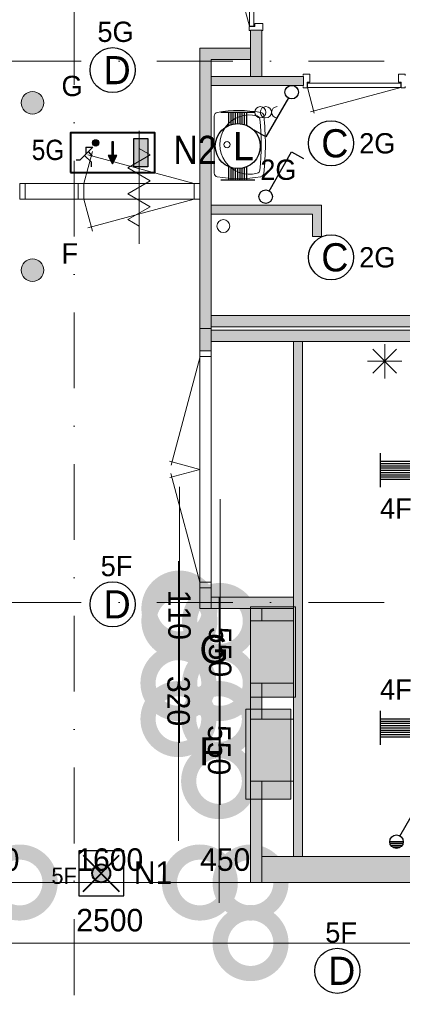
# Model space of a CAD drawing. Header units: millimetres. Extents: x 84337 to 168437, y -3060 to 56340.
# Tile 19 of 84: x 93835 to 97233, y 10904 to 19638. Entities that reach past the tile are written whole.
import ezdxf
from ezdxf.enums import TextEntityAlignment as Align
from ezdxf.xclip import XClip

# ---------------------------------------------------------------- set-up
doc = ezdxf.new("R2010")
doc.units = ezdxf.units.MM
doc.header["$PDMODE"] = 3
doc.header["$PDSIZE"] = 1
doc.linetypes.add('DGN4', pattern=[1345.6, 672.8, -336.4, 0, -336.4])
for name, color, linetype in [('12', 7, 'Continuous'), ('16', 7, 'Continuous'), ('17', 7, 'Continuous'), ('18', 7, 'Continuous'), ('19', 7, 'Continuous'), ('20', 7, 'Continuous'), ('31', 7, 'Continuous'), ('32', 7, 'Continuous'), ('33', 7, 'Continuous'), ('40', 7, 'Continuous'), ('5', 7, 'Continuous'), ('52', 7, 'Continuous'), ('56', 7, 'Continuous'), ('58', 7, 'Continuous'), ('62', 7, 'Continuous')]:
    doc.layers.add(name, color=color, linetype=linetype)
doc.styles.add('dgn001', font='dgn001.shx')
doc.styles.add('dgn003', font='dgn003.shx')
doc.styles.get("Standard").update_dxf_attribs({"font": 'arial.ttf'})
doc.dimstyles.get("Standard").update_dxf_attribs({"dimtxt": 0.18, "dimasz": 0.18, "dimexe": 0.18, "dimexo": 0.0625, "dimgap": 0.09, "dimtad": 0, "dimtih": 1, "dimtoh": 1, "dimdec": 4, "dimzin": 0, "dimdsep": 46, "dimtxsty": 'Standard', "dimcen": 0.09, "dimadec": 0, "dimazin": 0, "dimtfac": 1, "dimtdec": 4, "dimtofl": 0, "dimtmove": 0, "dimatfit": 3, "dimfxl": 1, "dimtolj": 1, "dimtzin": 0, "dimarcsym": 0})

# ---------------------------------------------------------------- blocks, each defined once
blk = doc.blocks.new('EA1')
at = {"layer": '18', "color": 3, "linetype": 'Continuous', "lineweight": 30}
for p, q in [((-600, 150), (-600, -150)), ((600, 150), (600, -150)), ((-600, 80), (-182, 80)), ((-600, 60), (-190, 60)), ((-600, 40), (-195, 40)), ((-600, 20), (-200, 20)), ((-600, 0), (-200, 0)), ((182, 80), (600, 80)), ((190, 60), (600, 60)), ((195, 40), (600, 40)), ((200, 20), (600, 20)), ((200, 0), (600, 0)), ((-600, -20), (-200, -20)), ((-600, -40), (-195, -40)), ((-600, -60), (-190, -60)), ((-600, -80), (-182, -80)), ((182, -80), (600, -80)), ((190, -60), (600, -60)), ((195, -40), (600, -40)), ((200, -20), (600, -20))]:
    blk.add_line(p, q, dxfattribs=at)
blk.add_circle((0, 0), 200, dxfattribs=at)
at = {"layer": '18', "color": 1, "linetype": 'Continuous', "lineweight": 0, "style": 'dgn001'}
blk.add_text('4F', height=180, dxfattribs=at).set_placement((-600, 250))
at = {"layer": '18', "color": 2, "linetype": 'Continuous', "lineweight": 13, "style": 'dgn001'}
blk.add_text('B', height=249.99, dxfattribs=at).set_placement((39.665, -0.005), align=Align.MIDDLE_CENTER)
blk = doc.blocks.new('EA13')
at = {"layer": '18', "color": 3, "linetype": 'Continuous', "lineweight": 30}
for p, q in [((-600, 150), (-600, -150)), ((600, 150), (600, -150)), ((-600, 80), (-182, 80)), ((-600, 60), (-190, 60)), ((-600, 40), (-195, 40)), ((-600, 20), (-200, 20)), ((-600, 0), (-200, 0)), ((182, 80), (600, 80)), ((190, 60), (600, 60)), ((195, 40), (600, 40)), ((200, 20), (600, 20)), ((200, 0), (600, 0)), ((-600, -20), (-200, -20)), ((-600, -40), (-195, -40)), ((-600, -60), (-190, -60)), ((-600, -80), (-182, -80)), ((182, -80), (600, -80)), ((190, -60), (600, -60)), ((195, -40), (600, -40)), ((200, -20), (600, -20))]:
    blk.add_line(p, q, dxfattribs=at)
blk.add_circle((0, 0), 200, dxfattribs=at)
at = {"layer": '18', "color": 2, "linetype": 'Continuous', "lineweight": 13, "style": 'dgn001'}
blk.add_text('B', height=249.99, dxfattribs=at).set_placement((39.665, -0.005), align=Align.MIDDLE_CENTER)
at = {"layer": '18', "color": 1, "linetype": 'Continuous', "lineweight": 0, "style": 'dgn001'}
blk.add_text('4F', height=180, dxfattribs=at).set_placement((-600, -250), align=Align.TOP_LEFT)
blk = doc.blocks.new('EG66')
at = {"layer": '20'}
h = blk.add_hatch(color=2, dxfattribs=at)
edge = h.paths.add_edge_path()
edge.add_arc((-150.2, 262), 28.1, 0, 360)
for points in [[(5, 275), (5, 150), (-5, 150), (-5, 275)], [(188, 300), (312, 300), (312, 50), (188, 50)], [(0, 75), (38, 150), (-38, 150)]]:
    blk.add_hatch(color=3, dxfattribs=at).paths.add_polyline_path(points)
at = {"layer": '20', "color": 2, "linetype": 'Continuous', "lineweight": 30}
for p, q in [((-288, 112), (-175, 225)), ((-238, 225), (-175, 225)), ((-238, 225), (-238, 162)), ((-180, 145), (-215, 185)), ((-325, 112), (-288, 112)), ((-188, 90), (-250, 150)), ((-188, 50), (-188, 90))]:
    blk.add_line(p, q, dxfattribs=at)
at = {"layer": '20', "color": 4, "linetype": 'Continuous', "lineweight": 40, "flags": 128}
blk.add_lwpolyline([(-375, 0), (375, 0), (375, 200), (375, 350), (-375, 350), (-375, 0)], dxfattribs=at)
at = {"layer": '20', "color": 3, "linetype": 'Continuous', "lineweight": 30, "flags": 128}
for points in [[(5, 275), (5, 150), (-5, 150), (-5, 275), (5, 275)], [(188, 300), (312, 300), (312, 50), (188, 50), (188, 300)], [(0, 75), (38, 150), (-38, 150), (0, 75)]]:
    blk.add_lwpolyline(points, dxfattribs=at)
at = {"layer": '20', "color": 2, "linetype": 'Continuous', "lineweight": 30}
blk.add_circle((-150.2, 262), 28.1, dxfattribs=at)
at = {"layer": '20', "color": 1, "linetype": 'Continuous', "lineweight": 0, "style": 'dgn001', "width": 0.9}
blk.add_text('5G', height=180, dxfattribs=at).set_placement((-429.1, 110), align=Align.RIGHT)
at = {"layer": '20', "color": 2, "linetype": 'Continuous', "lineweight": 13, "style": 'dgn001', "width": 0.900036}
blk.add_text('N2', height=249.99, dxfattribs=at).set_placement((924.4, 200), align=Align.MIDDLE_RIGHT)
blk = doc.blocks.new('EC6116')
at = {"layer": '18', "color": 3, "linetype": 'Continuous', "lineweight": 30}
blk.add_circle((0, 0), 200, dxfattribs=at)
at = {"layer": '18', "color": 1, "linetype": 'Continuous', "lineweight": 13, "style": 'dgn001'}
blk.add_text('5F', height=180, dxfattribs=at).set_placement((34, 250), align=Align.CENTER)
at = {"layer": '18', "color": 2, "linetype": 'Continuous', "lineweight": 13, "style": 'dgn001'}
blk.add_text('D', height=250, dxfattribs=at).set_placement((39.6, 0), align=Align.MIDDLE_CENTER)
blk = doc.blocks.new('EC6118')
at = {"layer": '18', "color": 3, "linetype": 'Continuous', "lineweight": 30}
blk.add_circle((0, 0), 200, dxfattribs=at)
at = {"layer": '18', "color": 1, "linetype": 'Continuous', "lineweight": 13, "style": 'dgn001'}
blk.add_text('5F', height=180, dxfattribs=at).set_placement((34, 250), align=Align.CENTER)
at = {"layer": '18', "color": 2, "linetype": 'Continuous', "lineweight": 13, "style": 'dgn001'}
blk.add_text('D', height=250, dxfattribs=at).set_placement((39.6, 0), align=Align.MIDDLE_CENTER)
blk = doc.blocks.new('EC6120')
at = {"layer": '18', "color": 3, "linetype": 'Continuous', "lineweight": 30}
blk.add_circle((0, 0), 200, dxfattribs=at)
at = {"layer": '18', "color": 1, "linetype": 'Continuous', "lineweight": 13, "style": 'dgn001'}
blk.add_text('5G', height=180, dxfattribs=at).set_placement((25.5, 250), align=Align.CENTER)
at = {"layer": '18', "color": 2, "linetype": 'Continuous', "lineweight": 13, "style": 'dgn001'}
blk.add_text('D', height=250, dxfattribs=at).set_placement((39.6, 0), align=Align.MIDDLE_CENTER)
blk = doc.blocks.new('EC6329')
at = {"layer": '18', "color": 3, "linetype": 'Continuous', "lineweight": 30}
blk.add_circle((0, 0), 200, dxfattribs=at)
at = {"layer": '18', "color": 2, "linetype": 'Continuous', "lineweight": 13, "style": 'dgn001'}
blk.add_text('C', height=250, dxfattribs=at).set_placement((33.8, 0), align=Align.MIDDLE_CENTER)
at = {"layer": '18', "color": 1, "linetype": 'Continuous', "lineweight": 13, "style": 'dgn001'}
blk.add_text('2G', height=180, dxfattribs=at).set_placement((250, 0), align=Align.MIDDLE_LEFT)
blk = doc.blocks.new('EC6330')
at = {"layer": '18', "color": 3, "linetype": 'Continuous', "lineweight": 30}
blk.add_circle((0, 0), 200, dxfattribs=at)
at = {"layer": '18', "color": 2, "linetype": 'Continuous', "lineweight": 13, "style": 'dgn001'}
blk.add_text('C', height=250, dxfattribs=at).set_placement((33.8, 0), align=Align.MIDDLE_CENTER)
at = {"layer": '18', "color": 1, "linetype": 'Continuous', "lineweight": 13, "style": 'dgn001'}
blk.add_text('2G', height=180, dxfattribs=at).set_placement((250, 0), align=Align.MIDDLE_LEFT)
blk = doc.blocks.new('ET1')
at = {"layer": '52'}
blk.add_hatch(color=3, dxfattribs=at).paths.add_polyline_path([(0, 400), (0, -400), (400, -400), (400, 400)])
at = {"layer": '52', "color": 3, "linetype": 'Continuous', "lineweight": 0, "flags": 128}
blk.add_lwpolyline([(0, 400), (0, -400), (400, -400), (400, 400), (0, 400)], dxfattribs=at)
at = {"layer": '52', "color": 2, "linetype": 'Continuous', "lineweight": 0, "style": 'dgn001'}
blk.add_text('  F', height=249.99, dxfattribs=at).set_placement((-404.435, -100), align=Align.CENTER)
blk = doc.blocks.new('ET11')
at = {"layer": '52'}
blk.add_hatch(color=3, dxfattribs=at).paths.add_polyline_path([(0, 400), (0, -400), (400, -400), (400, 400)])
at = {"layer": '52', "color": 3, "linetype": 'Continuous', "lineweight": 0, "flags": 128}
blk.add_lwpolyline([(0, 400), (0, -400), (400, -400), (400, 400), (0, 400)], dxfattribs=at)
at = {"layer": '52', "color": 2, "linetype": 'Continuous', "lineweight": 0, "style": 'dgn001'}
blk.add_text('  G', height=249.99, dxfattribs=at).set_placement((-416.255, -100), align=Align.CENTER)
blk = doc.blocks.new('AnonymousCell23')
at = {"layer": '18', "color": 3, "linetype": 'Continuous', "lineweight": 0, "flags": 128}
blk.add_lwpolyline([(100, -50.5, -0.99989), (100, 49.5)], format="xyb", dxfattribs=at)
at = {"layer": '18', "color": 3, "linetype": 'Continuous', "lineweight": 0}
for centre in [(-50, -0.5), (0, -0.5)]:
    blk.add_circle(centre, 50, dxfattribs=at)
blk = doc.blocks.new('EA314')
at = {"layer": '18', "color": 3, "linetype": 'Continuous', "lineweight": 30}
for p, q in [((-150, 300), (150, 300)), ((-80, 182), (-80, 300)), ((-60, 190), (-60, 300)), ((-40, 194), (-40, 300)), ((-20, 200), (-20, 300)), ((0, 200), (0, 300)), ((20, 200), (20, 300)), ((40, 194), (40, 300)), ((60, 190), (60, 300)), ((80, 182), (80, 300)), ((-80, -300), (-80, -182)), ((-60, -300), (-60, -190)), ((-40, -300), (-40, -196)), ((-20, -300), (-20, -200)), ((0, -300), (0, -200)), ((20, -300), (20, -200)), ((40, -300), (40, -196)), ((60, -300), (60, -190)), ((80, -300), (80, -182)), ((-150, -300), (150, -300))]:
    blk.add_line(p, q, dxfattribs=at)
blk.add_circle((0, -0.5), 200, dxfattribs=at)
at = {"layer": '18', "color": 2, "linetype": 'Continuous', "lineweight": 13, "style": 'dgn001'}
blk.add_text('L', height=249.99, dxfattribs=at).set_placement((50.995, -1.005), align=Align.MIDDLE_CENTER)
at = {"layer": '18', "color": 1, "linetype": 'Continuous', "lineweight": 0, "style": 'dgn001'}
blk.add_text('2G', height=180, dxfattribs=at).set_placement((200, -300))
blk = doc.blocks.new('EAD08')
at = {"layer": '16'}
h = blk.add_hatch(color=3, dxfattribs=at)
edge = h.paths.add_edge_path()
edge.add_arc((0, 0), 100, 0, 360)
at = {"layer": '16', "color": 3, "linetype": 'Continuous', "lineweight": 0}
blk.add_circle((0, 0), 100, dxfattribs=at)
at = {"layer": '16', "color": 2, "linetype": 'Continuous', "lineweight": 0, "style": 'dgn001'}
blk.add_text('F ', height=180, dxfattribs=at).set_placement((258, 60))
blk = doc.blocks.new('EAD09')
at = {"layer": '16'}
h = blk.add_hatch(color=3, dxfattribs=at)
edge = h.paths.add_edge_path()
edge.add_arc((0, 0), 100, 0, 360)
at = {"layer": '16', "color": 3, "linetype": 'Continuous', "lineweight": 0}
blk.add_circle((0, 0), 100, dxfattribs=at)
at = {"layer": '16', "color": 2, "linetype": 'Continuous', "lineweight": 0, "style": 'dgn001'}
blk.add_text('G ', height=180, dxfattribs=at).set_placement((258, 60))
blk = doc.blocks.new('ED925')
at = {"layer": '16'}
h = blk.add_hatch(color=4, dxfattribs=at)
edge = h.paths.add_edge_path()
edge.add_arc((-0.2, 0), 80, 0, 360)
at = {"layer": '16', "color": 3, "linetype": 'Continuous', "lineweight": 30}
for p, q in [((200, 200), (-200, 200)), ((-200, 200), (-200, -200)), ((200, -200), (200, 200)), ((-200, -200), (200, -200))]:
    blk.add_line(p, q, dxfattribs=at)
at = {"layer": '16', "color": 4, "linetype": 'Continuous', "lineweight": 40}
for p, q in [((-160, 160), (160, -160)), ((-160, -160), (160, 160))]:
    blk.add_line(p, q, dxfattribs=at)
blk.add_circle((-0.2, 0), 80, dxfattribs=at)
at = {"layer": '16', "color": 2, "linetype": 'Continuous', "lineweight": 30, "style": 'dgn001'}
blk.add_text('N1', height=200, dxfattribs=at).set_placement((289, -94))
at = {"layer": '16', "color": 1, "linetype": 'Continuous', "lineweight": 13, "style": 'dgn001'}
blk.add_text('5F', height=144, dxfattribs=at).set_placement((-217.6, -94), align=Align.RIGHT)
blk = doc.blocks.new('EH0184')
at = {"layer": '19', "color": 3, "linetype": 'Continuous', "lineweight": 30}
for p, q in [((30, 50), (230, 398)), ((230, 398), (335, 338))]:
    blk.add_line(p, q, dxfattribs=at)
blk.add_circle((0, 0), 60, dxfattribs=at)
blk = doc.blocks.new('EH0185')
at = {"layer": '19', "color": 3, "linetype": 'Continuous', "lineweight": 30}
for p, q in [((-30, -50), (-230, -398)), ((-230, -398), (-335, -338))]:
    blk.add_line(p, q, dxfattribs=at)
blk.add_circle((0, 0), 60, dxfattribs=at)
blk = doc.blocks.new('EJ9')
at = {"layer": '16', "color": 3, "linetype": 'Continuous', "lineweight": 30}
for p, q in [((30, 50), (230, 398)), ((230, 398), (335, 338)), ((190, 330), (295, 270)), ((190, 290), (190, 330)), ((190, 218), (190, 255)), ((190, 142), (190, 180)), ((60, 0), (-60, 0)), ((58, -15), (-58, -15)), ((50, -32), (-50, -32)), ((35, -48), (-35, -48))]:
    blk.add_line(p, q, dxfattribs=at)
for centre in [(190.4, 81.6), (0, 0)]:
    blk.add_circle(centre, 60, dxfattribs=at)
at = {"layer": '16', "color": 1, "linetype": 'Continuous', "lineweight": 0, "style": 'dgn001'}
blk.add_text('19F', height=180, dxfattribs=at).set_placement((319.26, 450), align=Align.CENTER)
blk = doc.blocks.new('WT0162')
at = {"layer": '40', "color": 7, "linetype": 'Continuous', "lineweight": 0}
blk.add_line((20, -253.2), (20, 253.2), dxfattribs=at)
blk.add_circle((133.3, 0), 28.1, dxfattribs=at)
for centre, radius, start, end in [((53, 253.2), 33, 100.00267, 180), ((236.5, -765.8), 1068.4, 79.44861, 100.20169), ((332.1, 0), 263.1, 74.86666, 285.13334), ((426.2, 252), 33, 6.85751, 79.65449), ((392.2, 222.2), 33, 6.04176, 74.86666), ((-1706.8, 0), 2143.7, 353.95824, 6.04176), ((-1669.4, 0), 2143.7, 353.14249, 6.85751), ((53, -253.2), 33, 180, 259.99733), ((392.2, -222.2), 33, 285.13334, 353.95824), ((426.2, -252), 33, 280.34551, 353.14249), ((236.5, 765.8), 1068.4, 259.79831, 280.55139)]:
    blk.add_arc(centre, radius, start, end, dxfattribs=at)
blk = doc.blocks.new('830R10187')
at = {"layer": '33', "color": 1, "linetype": 'Continuous', "lineweight": 0}
for p, q in [((38, -108), (99.32, -336.87)), ((868, -108), (66.28, -322.82))]:
    blk.add_line(p, q, dxfattribs=at)
at = {"layer": '33', "color": 92, "linetype": 'Continuous', "lineweight": 13, "true_color": 0x00e100, "flags": 128}
for points in [[(0, -100), (0, -111), (35, -111), (35, -61), (60, -61), (60, 11), (0, 11), (0, 0)], [(906, -100), (906, -111), (871, -111), (871, -61), (846, -61), (846, 11), (906, 11), (906, 0)]]:
    blk.add_lwpolyline(points, dxfattribs=at)
at = {"layer": '33', "color": 2, "linetype": 'Continuous', "lineweight": 13, "true_color": 0xf0f000, "flags": 128}
blk.add_lwpolyline([(868, -108), (38, -108), (38, -68), (868, -68), (868, -108)], dxfattribs=at)
blk = doc.blocks.new('830R10188')
at = {"layer": '33', "color": 1, "linetype": 'Continuous', "lineweight": 0}
for p, q in [((-108, -38), (-336.87, -99.32)), ((-108, -868), (-322.82, -66.28))]:
    blk.add_line(p, q, dxfattribs=at)
at = {"layer": '33', "color": 92, "linetype": 'Continuous', "lineweight": 13, "true_color": 0x00e100, "flags": 128}
for points in [[(-100, 0), (-111, 0), (-111, -35), (-61, -35), (-61, -60), (11, -60), (11, 0), (0, 0)], [(-100, -906), (-111, -906), (-111, -871), (-61, -871), (-61, -846), (11, -846), (11, -906), (0, -906)]]:
    blk.add_lwpolyline(points, dxfattribs=at)
at = {"layer": '33', "color": 2, "linetype": 'Continuous', "lineweight": 13, "true_color": 0xf0f000, "flags": 128}
blk.add_lwpolyline([(-108, -868), (-108, -38), (-68, -38), (-68, -868), (-108, -868)], dxfattribs=at)
blk = doc.blocks.new('_DotSmall')
at = {"color": 0, "linetype": 'ByBlock', "const_width": 0.5}
blk.add_lwpolyline([(-0.0625, 0, 1), (0.0625, 0, 1)], format="xyb", close=True, dxfattribs=at)
blk = doc.blocks.new('*D7990')
at = {"layer": '58', "color": 3, "linetype": 'Continuous', "lineweight": 0, "transparency": 16777216}
blk.add_line((5814.8, 9670.7), (3314.8, 9670.7), dxfattribs=at)
at = {"layer": 'Defpoints', "color": 0, "linetype": 'Continuous', "transparency": 16777216}
for p in [(3314.8, 10586), (5814.8, 10586), (3314.8, 9670.7)]:
    blk.add_point(p, dxfattribs=at)
at = {"layer": '58', "color": 3, "linetype": 'Continuous', "lineweight": 0, "transparency": 16777216, "xscale": 1080, "yscale": 1080, "zscale": 1080, "rotation": 180}
blk.add_blockref('_DotSmall', (3314.8, 9670.7), dxfattribs=at)
at = {"layer": '58', "color": 3, "linetype": 'Continuous', "lineweight": 0, "transparency": 16777216, "xscale": 1080, "yscale": 1080, "zscale": 1080}
blk.add_blockref('_DotSmall', (5814.8, 9670.7), dxfattribs=at)
at = {"layer": '58', "color": 3, "linetype": 'Continuous', "lineweight": 0, "transparency": 16777216, "insert": (4564.8, 9872.8), "char_height": 200, "attachment_point": 5, "style": 'dgn003'}
blk.add_mtext('\\A1;2500', dxfattribs=at)
blk = doc.blocks.new('*D7991')
at = {"layer": '58', "color": 3, "linetype": 'Continuous', "lineweight": 0, "transparency": 16777216}
for p, q in [((3314.8, 10207.8), (2234.8, 10207.8)), ((3314.8, 10207.8), (3764.8, 10207.8)), ((3764.8, 10207.8), (4844.8, 10207.8))]:
    blk.add_line(p, q, dxfattribs=at)
at = {"layer": 'Defpoints', "color": 0, "linetype": 'Continuous', "transparency": 16777216}
for p in [(3314.8, 12637.8), (3764.8, 12637.8), (3764.8, 10207.8)]:
    blk.add_point(p, dxfattribs=at)
at = {"layer": '58', "color": 3, "linetype": 'Continuous', "lineweight": 0, "transparency": 16777216, "xscale": 1080, "yscale": 1080, "zscale": 1080}
blk.add_blockref('_DotSmall', (3314.8, 10207.8), dxfattribs=at)
at = {"layer": '58', "color": 3, "linetype": 'Continuous', "lineweight": 0, "transparency": 16777216, "xscale": 1080, "yscale": 1080, "zscale": 1080, "rotation": 180}
blk.add_blockref('_DotSmall', (3764.8, 10207.8), dxfattribs=at)
at = {"layer": '58', "color": 3, "linetype": 'Continuous', "lineweight": 0, "transparency": 16777216, "insert": (3539.8, 10409.9), "char_height": 200, "attachment_point": 5, "style": 'dgn003'}
blk.add_mtext('\\A1;450', dxfattribs=at)
blk = doc.blocks.new('*D7992')
at = {"layer": '58', "color": 3, "linetype": 'Continuous', "lineweight": 0, "transparency": 16777216}
blk.add_line((5364.8, 10207.8), (3764.8, 10207.8), dxfattribs=at)
at = {"layer": 'Defpoints', "color": 0, "linetype": 'Continuous', "transparency": 16777216}
for p in [(3764.8, 12637.8), (5364.8, 12637.8), (3764.8, 10207.8)]:
    blk.add_point(p, dxfattribs=at)
at = {"layer": '58', "color": 3, "linetype": 'Continuous', "lineweight": 0, "transparency": 16777216, "xscale": 1080, "yscale": 1080, "zscale": 1080, "rotation": 180}
blk.add_blockref('_DotSmall', (3764.8, 10207.8), dxfattribs=at)
at = {"layer": '58', "color": 3, "linetype": 'Continuous', "lineweight": 0, "transparency": 16777216, "xscale": 1080, "yscale": 1080, "zscale": 1080}
blk.add_blockref('_DotSmall', (5364.8, 10207.8), dxfattribs=at)
at = {"layer": '58', "color": 3, "linetype": 'Continuous', "lineweight": 0, "transparency": 16777216, "insert": (4564.8, 10409.9), "char_height": 200, "attachment_point": 5, "style": 'dgn003'}
blk.add_mtext('\\A1;1600', dxfattribs=at)
blk = doc.blocks.new('*D7993')
at = {"layer": '58', "color": 3, "linetype": 'Continuous', "lineweight": 0, "transparency": 16777216}
for p, q in [((5364.8, 10207.8), (4284.8, 10207.8)), ((5364.8, 10207.8), (5814.8, 10207.8)), ((5814.8, 10207.8), (6894.8, 10207.8))]:
    blk.add_line(p, q, dxfattribs=at)
at = {"layer": 'Defpoints', "color": 0, "linetype": 'Continuous', "transparency": 16777216}
for p in [(5364.8, 12637.8), (5814.8, 12637.8), (5814.8, 10207.8)]:
    blk.add_point(p, dxfattribs=at)
at = {"layer": '58', "color": 3, "linetype": 'Continuous', "lineweight": 0, "transparency": 16777216, "xscale": 1080, "yscale": 1080, "zscale": 1080}
blk.add_blockref('_DotSmall', (5364.8, 10207.8), dxfattribs=at)
at = {"layer": '58', "color": 3, "linetype": 'Continuous', "lineweight": 0, "transparency": 16777216, "xscale": 1080, "yscale": 1080, "zscale": 1080, "rotation": 180}
blk.add_blockref('_DotSmall', (5814.8, 10207.8), dxfattribs=at)
at = {"layer": '58', "color": 3, "linetype": 'Continuous', "lineweight": 0, "transparency": 16777216, "insert": (5589.8, 10409.9), "char_height": 200, "attachment_point": 5, "style": 'dgn003'}
blk.add_mtext('\\A1;450', dxfattribs=at)
blk = doc.blocks.new('*D7994')
at = {"layer": '58', "color": 3, "linetype": 'Continuous', "lineweight": 0, "transparency": 16777216}
blk.add_line((11534.8, 9670.7), (5814.8, 9670.7), dxfattribs=at)
at = {"layer": 'Defpoints', "color": 0, "linetype": 'Continuous', "transparency": 16777216}
for p in [(5814.8, 10586), (11534.8, 10586), (5814.8, 9670.7)]:
    blk.add_point(p, dxfattribs=at)
at = {"layer": '58', "color": 3, "linetype": 'Continuous', "lineweight": 0, "transparency": 16777216, "xscale": 1080, "yscale": 1080, "zscale": 1080, "rotation": 180}
blk.add_blockref('_DotSmall', (5814.8, 9670.7), dxfattribs=at)
at = {"layer": '58', "color": 3, "linetype": 'Continuous', "lineweight": 0, "transparency": 16777216, "xscale": 1080, "yscale": 1080, "zscale": 1080}
blk.add_blockref('_DotSmall', (11534.8, 9670.7), dxfattribs=at)
at = {"layer": '58', "color": 3, "linetype": 'Continuous', "lineweight": 0, "transparency": 16777216, "insert": (8674.8, 9872.8), "char_height": 200, "attachment_point": 5, "style": 'dgn003'}
blk.add_mtext('\\A1;5720', dxfattribs=at)
blk = doc.blocks.new('79B1035')
at = {"layer": '12', "color": 7, "linetype": 'Continuous', "lineweight": 0}
blk.add_line((0, 500.48), (0, -500.5), dxfattribs=at)
at = {"layer": '12', "color": 92, "linetype": 'Continuous', "lineweight": 0, "true_color": 0x00e100}
for p, q in [((-100.18, 173.68), (97.62, 287.88)), ((97.62, 287.88), (0, 344.24)), ((100.18, 58), (-100.18, 173.68)), ((-100.18, -57.68), (100.18, 58)), ((97.62, -171.88), (-100.18, -57.68)), ((-100.02, -285.98), (97.62, -171.88)), ((0, -343.72), (-100.02, -285.98))]:
    blk.add_line(p, q, dxfattribs=at)
blk = doc.blocks.new('*D8045')
at = {"layer": '58', "color": 3, "linetype": 'Continuous', "lineweight": 0, "transparency": 16777216}
for p, q in [((5182.94, 12637.77), (5182.94, 13717.77)), ((5182.94, 12527.77), (5182.94, 12637.77)), ((5182.94, 12527.77), (5182.94, 11447.77))]:
    blk.add_line(p, q, dxfattribs=at)
at = {"layer": 'Defpoints', "color": 0, "linetype": 'Continuous', "transparency": 16777216}
for p in [(5182.94, 12637.77), (5814.76, 12637.77), (5814.76, 12527.77)]:
    blk.add_point(p, dxfattribs=at)
at = {"layer": '58', "color": 3, "linetype": 'Continuous', "lineweight": 0, "transparency": 16777216, "xscale": 1080, "yscale": 1080, "zscale": 1080}
for p, rotation in [((5182.94, 12637.77), 270), ((5182.94, 12527.77), 90)]:
    blk.add_blockref('_DotSmall', p, dxfattribs=dict(at, rotation=rotation))
at = {"layer": '58', "color": 3, "linetype": 'Continuous', "lineweight": 0, "transparency": 16777216, "insert": (5182.94, 12582.77), "char_height": 200, "attachment_point": 5, "rotation": 270, "style": 'dgn003'}
blk.add_mtext('\\A1;110', dxfattribs=at)
blk = doc.blocks.new('*D8046')
at = {"layer": '58', "color": 3, "linetype": 'Continuous', "lineweight": 0, "transparency": 16777216}
for p, q in [((5543.83, 12527.77), (5543.83, 13607.77)), ((5543.83, 11977.77), (5543.83, 12527.77)), ((5543.83, 11977.77), (5543.83, 10897.77))]:
    blk.add_line(p, q, dxfattribs=at)
at = {"layer": 'Defpoints', "color": 0, "linetype": 'Continuous', "transparency": 16777216}
for p in [(5543.83, 12527.77), (5814.76, 12527.77), (5814.76, 11977.77)]:
    blk.add_point(p, dxfattribs=at)
at = {"layer": '58', "color": 3, "linetype": 'Continuous', "lineweight": 0, "transparency": 16777216, "xscale": 1080, "yscale": 1080, "zscale": 1080}
for p, rotation in [((5543.83, 12527.77), 270), ((5543.83, 11977.77), 90)]:
    blk.add_blockref('_DotSmall', p, dxfattribs=dict(at, rotation=rotation))
at = {"layer": '58', "color": 3, "linetype": 'Continuous', "lineweight": 0, "transparency": 16777216, "insert": (5543.83, 12252.77), "char_height": 200, "attachment_point": 5, "rotation": 270, "style": 'dgn003'}
blk.add_mtext('\\A1;550', dxfattribs=at)
blk = doc.blocks.new('*D8047')
at = {"layer": '58', "color": 3, "linetype": 'Continuous', "lineweight": 0, "transparency": 16777216}
for p, q in [((5174.54, 11977.77), (5174.54, 13057.77)), ((5174.54, 11657.77), (5174.54, 11977.77)), ((5174.54, 11657.77), (5174.54, 10577.77))]:
    blk.add_line(p, q, dxfattribs=at)
at = {"layer": 'Defpoints', "color": 0, "linetype": 'Continuous', "transparency": 16777216}
for p in [(5174.54, 11977.77), (5814.76, 11977.77), (5814.76, 11657.77)]:
    blk.add_point(p, dxfattribs=at)
at = {"layer": '58', "color": 3, "linetype": 'Continuous', "lineweight": 0, "transparency": 16777216, "xscale": 1080, "yscale": 1080, "zscale": 1080}
for p, rotation in [((5174.54, 11977.77), 270), ((5174.54, 11657.77), 90)]:
    blk.add_blockref('_DotSmall', p, dxfattribs=dict(at, rotation=rotation))
at = {"layer": '58', "color": 3, "linetype": 'Continuous', "lineweight": 0, "transparency": 16777216, "insert": (5174.54, 11817.77), "char_height": 200, "attachment_point": 5, "rotation": 270, "style": 'dgn003'}
blk.add_mtext('\\A1;320', dxfattribs=at)
blk = doc.blocks.new('*D8048')
at = {"layer": '58', "color": 3, "linetype": 'Continuous', "lineweight": 0, "transparency": 16777216}
for p, q in [((5535.43, 11657.77), (5535.43, 12737.77)), ((5535.43, 11107.77), (5535.43, 11657.77)), ((5535.43, 11107.77), (5535.43, 10027.77))]:
    blk.add_line(p, q, dxfattribs=at)
at = {"layer": 'Defpoints', "color": 0, "linetype": 'Continuous', "transparency": 16777216}
for p in [(5535.43, 11657.77), (5814.76, 11657.77), (5814.76, 11107.77)]:
    blk.add_point(p, dxfattribs=at)
at = {"layer": '58', "color": 3, "linetype": 'Continuous', "lineweight": 0, "transparency": 16777216, "xscale": 1080, "yscale": 1080, "zscale": 1080}
for p, rotation in [((5535.43, 11657.77), 270), ((5535.43, 11107.77), 90)]:
    blk.add_blockref('_DotSmall', p, dxfattribs=dict(at, rotation=rotation))
at = {"layer": '58', "color": 3, "linetype": 'Continuous', "lineweight": 0, "transparency": 16777216, "insert": (5535.43, 11382.77), "char_height": 200, "attachment_point": 5, "rotation": 270, "style": 'dgn003'}
blk.add_mtext('\\A1;550', dxfattribs=at)
blk = doc.blocks.new('EAE678')
at = {"layer": '5', "color": 3, "linetype": 'Continuous', "lineweight": 0}
for p, q in [((106.04, -106.05), (-106.06, 106.05)), ((-106.06, -106.05), (106.04, 106.05)), ((0, -151.5), (0, 151.5)), ((-151.5, 0), (151.5, 0))]:
    blk.add_line(p, q, dxfattribs=at)
blk = doc.blocks.new('50E03_329_B02 - Default')
at = {"layer": '62'}
for color, points in [(7, [(5914.76, 17357.77), (5914.76, 17767.77), (5814.76, 17767.77), (5814.76, 17357.77)]), (7, [(5364.76, 15122.77), (5464.76, 15122.77), (5464.76, 17507.77), (5814.76, 17507.77), (5814.76, 17607.77), (5364.76, 17607.77)]), (9, [(6284.76, 17277.77), (6284.76, 17357.77), (5464.76, 17357.77), (5464.76, 17277.77)]), (9, [(6364.76, 15937.77), (6444.76, 15937.77), (6444.76, 16217.77), (5464.76, 16217.77), (5464.76, 16137.77), (6364.76, 16137.77)]), (9, [(5464.76, 15237.77), (10864.76, 15237.77), (10864.76, 15137.77), (5464.76, 15137.77)]), (7, [(5464.76, 14922.77), (5364.76, 14922.77), (5364.76, 15122.77), (5464.76, 15122.77)]), (7, [(11434.76, 15107.77), (5464.76, 15107.77), (5464.76, 15007.77), (11434.76, 15007.77)]), (7, [(6194.76, 15007.77), (6274.76, 15007.77), (6274.76, 10437.77), (6194.76, 10437.77)]), (7, [(5464.76, 12822.77), (5364.76, 12822.77), (5364.76, 12637.77), (5464.76, 12637.77)]), (7, [(6194.76, 12637.77), (5464.76, 12637.77), (5464.76, 12737.77), (6194.76, 12737.77)]), (7, [(5914.76, 12527.77), (5814.76, 12527.77), (5814.76, 12637.77), (5914.76, 12637.77)]), (7, [(5914.76, 11657.77), (5814.76, 11657.77), (5814.76, 11977.77), (5914.76, 11977.77)]), (7, [(5914.76, 11107.77), (5914.76, 10207.77), (5814.76, 10207.77), (5814.76, 11107.77)]), (9, [(5914.76, 10437.77), (11434.76, 10437.77), (11434.76, 10207.77), (5914.76, 10207.77)])]:
    blk.add_hatch(color=color, dxfattribs=at).paths.add_polyline_path(points)
at = {"layer": '16', "color": 92, "linetype": 'Continuous', "lineweight": 0, "true_color": 0x00e100, "flags": 128}
for points in [[(5814.76, 17357.77), (5814.76, 17767.77), (5914.76, 17767.77), (5914.76, 17357.77), (5814.76, 17357.77)], [(5364.76, 15122.77), (5364.76, 17607.77), (5814.76, 17607.77), (5814.76, 17507.77), (5464.76, 17507.77), (5464.76, 15122.77), (5364.76, 15122.77)], [(5464.76, 17277.77), (5464.76, 17357.77), (6284.76, 17357.77), (6284.76, 17277.77), (5464.76, 17277.77)], [(5464.76, 16137.77), (6364.76, 16137.77), (6364.76, 15937.77), (6444.76, 15937.77), (6444.76, 16217.77), (5464.76, 16217.77), (5464.76, 16137.77)], [(6274.76, 10437.77), (6194.76, 10437.77), (6194.76, 15007.77), (6274.76, 15007.77), (6274.76, 10437.77)], [(5814.76, 11107.77), (5814.76, 10207.77), (5914.76, 10207.77), (5914.76, 11107.77), (5814.76, 11107.77)]]:
    blk.add_lwpolyline(points, dxfattribs=at)
at = {"layer": '17', "color": 92, "linetype": 'Continuous', "lineweight": 0, "true_color": 0x00e100}
for p, q in [((10764.76, 15237.77), (5464.76, 15237.77)), ((10864.76, 15137.77), (5464.76, 15137.77)), ((11434.76, 15107.77), (5464.76, 15107.77)), ((11434.76, 15007.77), (5464.76, 15007.77))]:
    blk.add_line(p, q, dxfattribs=at)
at = {"layer": '17', "color": 92, "linetype": 'Continuous', "lineweight": 0, "true_color": 0x00e100, "flags": 128}
for points in [[(5364.76, 15122.77), (5464.76, 15122.77), (5464.76, 14922.77), (5364.76, 14922.77), (5364.76, 15122.77)], [(5364.76, 12822.77), (5464.76, 12822.77), (5464.76, 12637.77), (5364.76, 12637.77), (5364.76, 12822.77)], [(6194.76, 12637.77), (5464.76, 12637.77), (5464.76, 12737.77), (6194.76, 12737.77), (6194.76, 12637.77)], [(5914.76, 12637.77), (5814.76, 12637.77), (5814.76, 12527.77), (5914.76, 12527.77), (5914.76, 12637.77)], [(5914.76, 11977.77), (5814.76, 11977.77), (5814.76, 11657.77), (5914.76, 11657.77), (5914.76, 11977.77)], [(5914.76, 10207.77), (11434.76, 10207.77), (11434.76, 10437.77), (5914.76, 10437.77), (5914.76, 10207.77)]]:
    blk.add_lwpolyline(points, dxfattribs=at)
at = {"layer": '31', "color": 3, "linetype": 'Continuous', "lineweight": 0}
for p, q in [((3764.76, 16409.53), (5364.76, 16409.53)), ((3764.76, 16269.53), (5364.76, 16269.53))]:
    blk.add_line(p, q, dxfattribs=at)
at = {"layer": '31', "color": 3, "linetype": 'Continuous', "lineweight": 0, "flags": 128}
for points in [[(5814.76, 11977.77), (6194.76, 11977.77), (6194.76, 12527.77), (5814.76, 12527.77), (5814.76, 11977.77)], [(5814.76, 11107.77), (6194.76, 11107.77), (6194.76, 11657.77), (5814.76, 11657.77), (5814.76, 11107.77)]]:
    blk.add_lwpolyline(points, dxfattribs=at)
at = {"layer": '32', "color": 3, "linetype": 'Continuous', "lineweight": 0}
for p, q in [((5364.76, 14922.77), (5364.76, 12822.77)), ((5464.76, 14922.77), (5464.76, 12822.77))]:
    blk.add_line(p, q, dxfattribs=at)
at = {"layer": '32', "color": 3, "linetype": 'Continuous', "lineweight": 0, "flags": 128}
for points in [[(3764.76, 16409.53), (3814.76, 16409.53), (3814.76, 16270.53), (3764.76, 16270.53), (3764.76, 16409.53)], [(4284.76, 16408.53), (4334.76, 16408.53), (4334.76, 16269.53), (4284.76, 16269.53), (4284.76, 16408.53)], [(5314.76, 16408.53), (5364.76, 16408.53), (5364.76, 16269.53), (5314.76, 16269.53), (5314.76, 16408.53)], [(5364.76, 14872.77), (5364.76, 14922.77), (5464.76, 14922.77), (5464.76, 14872.77), (5364.76, 14872.77)], [(5364.76, 12822.77), (5364.76, 12872.77), (5464.76, 12872.77), (5464.76, 12822.77), (5364.76, 12822.77)]]:
    blk.add_lwpolyline(points, dxfattribs=at)
at = {"layer": '33', "color": 1, "linetype": 'Continuous', "lineweight": 0}
for p, q in [((4334.76, 16408.53), (4410.68, 16691.86)), ((5314.76, 16408.53), (4370.82, 16661.46)), ((4334.76, 16269.53), (4410.68, 15986.2)), ((5314.76, 16269.53), (4370.82, 16016.6)), ((5364.76, 14863.39), (5109.67, 13911.39)), ((5364.76, 13872.77), (5094.66, 13945.14)), ((5364.76, 13872.77), (5099.47, 13801.69)), ((5364.76, 12872.77), (5106.56, 13836.39))]:
    blk.add_line(p, q, dxfattribs=at)
at = {"layer": '40', "color": 3, "linetype": 'Continuous', "lineweight": 0}
blk.add_circle((5573.36, 16031.01), 57.46, dxfattribs=at)
at = {"layer": '56', "color": 3, "linetype": 'DGN4', "lineweight": 0}
for p, q in [((4249.76, 50407.77), (4249.76, 1494.98)), ((51564.76, 17492.77), (-3435.24, 17492.77)), ((51564.76, 12692.77), (-3435.24, 12692.77))]:
    blk.add_line(p, q, dxfattribs=at)
at = {"layer": '62', "color": 7, "linetype": 'Continuous', "lineweight": 0, "flags": 128}
for points in [[(5914.76, 17357.77), (5914.76, 17767.77), (5814.76, 17767.77), (5814.76, 17357.77), (5914.76, 17357.77)], [(5364.76, 15122.77), (5464.76, 15122.77), (5464.76, 17507.77), (5814.76, 17507.77), (5814.76, 17607.77), (5364.76, 17607.77), (5364.76, 15122.77)], [(5464.76, 14922.77), (5364.76, 14922.77), (5364.76, 15122.77), (5464.76, 15122.77), (5464.76, 14922.77)], [(11434.76, 15107.77), (5464.76, 15107.77), (5464.76, 15007.77), (11434.76, 15007.77), (11434.76, 15107.77)], [(6194.76, 15007.77), (6274.76, 15007.77), (6274.76, 10437.77), (6194.76, 10437.77), (6194.76, 15007.77)], [(5464.76, 12822.77), (5364.76, 12822.77), (5364.76, 12637.77), (5464.76, 12637.77), (5464.76, 12822.77)], [(6194.76, 12637.77), (5464.76, 12637.77), (5464.76, 12737.77), (6194.76, 12737.77), (6194.76, 12637.77)], [(5914.76, 12527.77), (5814.76, 12527.77), (5814.76, 12637.77), (5914.76, 12637.77), (5914.76, 12527.77)], [(5914.76, 11657.77), (5814.76, 11657.77), (5814.76, 11977.77), (5914.76, 11977.77), (5914.76, 11657.77)], [(5914.76, 11107.77), (5914.76, 10207.77), (5814.76, 10207.77), (5814.76, 11107.77), (5914.76, 11107.77)]]:
    blk.add_lwpolyline(points, dxfattribs=at)
at = {"layer": '62', "color": 9, "linetype": 'Continuous', "lineweight": 0, "flags": 128}
for points in [[(6284.76, 17277.77), (6284.76, 17357.77), (5464.76, 17357.77), (5464.76, 17277.77), (6284.76, 17277.77)], [(6364.76, 15937.77), (6444.76, 15937.77), (6444.76, 16217.77), (5464.76, 16217.77), (5464.76, 16137.77), (6364.76, 16137.77), (6364.76, 15937.77)], [(5464.76, 15237.77), (10864.76, 15237.77), (10864.76, 15137.77), (5464.76, 15137.77), (5464.76, 15237.77)], [(5914.76, 10437.77), (11434.76, 10437.77), (11434.76, 10207.77), (5914.76, 10207.77), (5914.76, 10437.77)]]:
    blk.add_lwpolyline(points, dxfattribs=at)
at = {"color": 7, "linetype": 'Continuous', "lineweight": 0}
for name, p in [('830R10188', (5912.86, 18672.48)), ('830R10187', (6281.68, 17367.95)), ('WT0162', (5472.62, 16753.63)), ('79B1035', (4824.56, 16373.83))]:
    blk.add_blockref(name, p, dxfattribs=at)
at = {"layer": '58', "color": 3, "linetype": 'Continuous', "lineweight": 0}
for base, p1, p2, picture, middle in [((5182.94, 12637.77), (5814.76, 12527.77), (5814.76, 12637.77), '*D8045', (5182.94, 12582.77)), ((5543.83, 12527.77), (5814.76, 11977.77), (5814.76, 12527.77), '*D8046', (5543.83, 12252.77)), ((5174.54, 11977.77), (5814.76, 11657.77), (5814.76, 11977.77), '*D8047', (5174.54, 11817.77)), ((5535.43, 11657.77), (5814.76, 11107.77), (5814.76, 11657.77), '*D8048', (5535.43, 11382.77))]:
    dim = blk.add_linear_dim(base=base, p1=p1, p2=p2, angle=270, dimstyle='Standard', override={"dimscale": 1, "dimtxt": 200, "dimasz": 1080, "dimexe": 0, "dimexo": 0, "dimgap": 100, "dimtad": 1, "dimjust": 0, "dimtih": 0, "dimtoh": 0, "dimdec": 0, "dimlfac": 1, "dimzin": 11, "dimdsep": 46, "dimlunit": 2, "dimpost": '<>', "dimtxsty": 'dgn003', "dimblk1": 'DotSmall', "dimblk2": 'DotSmall', "dimsah": 1, "dimcen": 0, "dimse1": 1, "dimse2": 1, "dimclrd": 3, "dimclre": 3, "dimclrt": 3, "dimtol": 0, "dimtix": 1, "dimtofl": 1, "dimatfit": 3, "dimfrac": 1, "dimtolj": 1, "dimlwd": 0, "dimlwe": 0}, dxfattribs=at)
    dim.commit()
    dim.dimension.update_dxf_attribs({"geometry": picture, "text_midpoint": middle, "text_rotation": 270})
for base, p1, p2, picture, middle in [((3764.76, 10207.77), (3314.76, 12637.77), (3764.76, 12637.77), '*D7991', (3539.76, 10409.88)), ((3764.76, 10207.77), (5364.76, 12637.77), (3764.76, 12637.77), '*D7992', (4564.76, 10409.88)), ((5814.76, 10207.77), (5364.76, 12637.77), (5814.76, 12637.77), '*D7993', (5589.76, 10409.88)), ((3314.76, 9670.73), (5814.76, 10585.95), (3314.76, 10585.95), '*D7990', (4564.76, 9872.84)), ((5814.76, 9670.73), (11534.76, 10585.95), (5814.76, 10585.95), '*D7994', (8674.76, 9872.84))]:
    dim = blk.add_linear_dim(base=base, p1=p1, p2=p2, dimstyle='Standard', override={"dimscale": 1, "dimtxt": 200, "dimasz": 1080, "dimexe": 0, "dimexo": 0, "dimgap": 100, "dimtad": 1, "dimjust": 0, "dimtih": 0, "dimtoh": 0, "dimdec": 0, "dimlfac": 1, "dimzin": 11, "dimdsep": 46, "dimlunit": 2, "dimpost": '<>', "dimtxsty": 'dgn003', "dimblk1": 'DotSmall', "dimblk2": 'DotSmall', "dimsah": 1, "dimcen": 0, "dimse1": 1, "dimse2": 1, "dimclrd": 3, "dimclre": 3, "dimclrt": 3, "dimtol": 0, "dimtix": 1, "dimtofl": 1, "dimatfit": 3, "dimfrac": 1, "dimtolj": 1, "dimlwd": 0, "dimlwe": 0}, dxfattribs=at)
    dim.commit()
    dim.dimension.update_dxf_attribs({"geometry": picture, "text_midpoint": middle})

msp = doc.modelspace()

# ---------------------------------------------------------------- block references
ref = msp.add_blockref('50E03_329_B02 - Default', (90070.43, 1776.72))
XClip(ref).set_block_clipping_path([(-1935.24, 2907.77), (50064.76, 48907.77)])
at = {"color": 1, "linetype": 'Continuous', "lineweight": 0}
for name, p in [('EC6120', (94660.95, 19190.97)), ('EAD09', (93948.33, 18900.61)), ('EH0185', (96251.02, 18995.78)), ('AnonymousCell23', (96022.02, 18817.57)), ('EA314', (95772.02, 18517.57)), ('EC6329', (96600.07, 18541.71)), ('EG66', (94660.44, 18283.5)), ('EH0184', (96019.52, 18068.67)), ('EC6330', (96600.07, 17530.5)), ('EAD08', (93948.33, 17415.55)), ('EAE678', (97076.27, 16608.23)), ('EA13', (97635.19, 15641.99)), ('EC6118', (94660.95, 14452.3)), ('ET11', (95885.19, 14029.49)), ('EA1', (97635.19, 13356.99)), ('ET1', (95844.06, 13123.28)), ('EJ9', (97180.76, 12346.26)), ('ED925', (94559.58, 12066.22)), ('EC6116', (96655.36, 11201.69))]:
    msp.add_blockref(name, p, dxfattribs=at)

doc.saveas('drawing.dxf')
